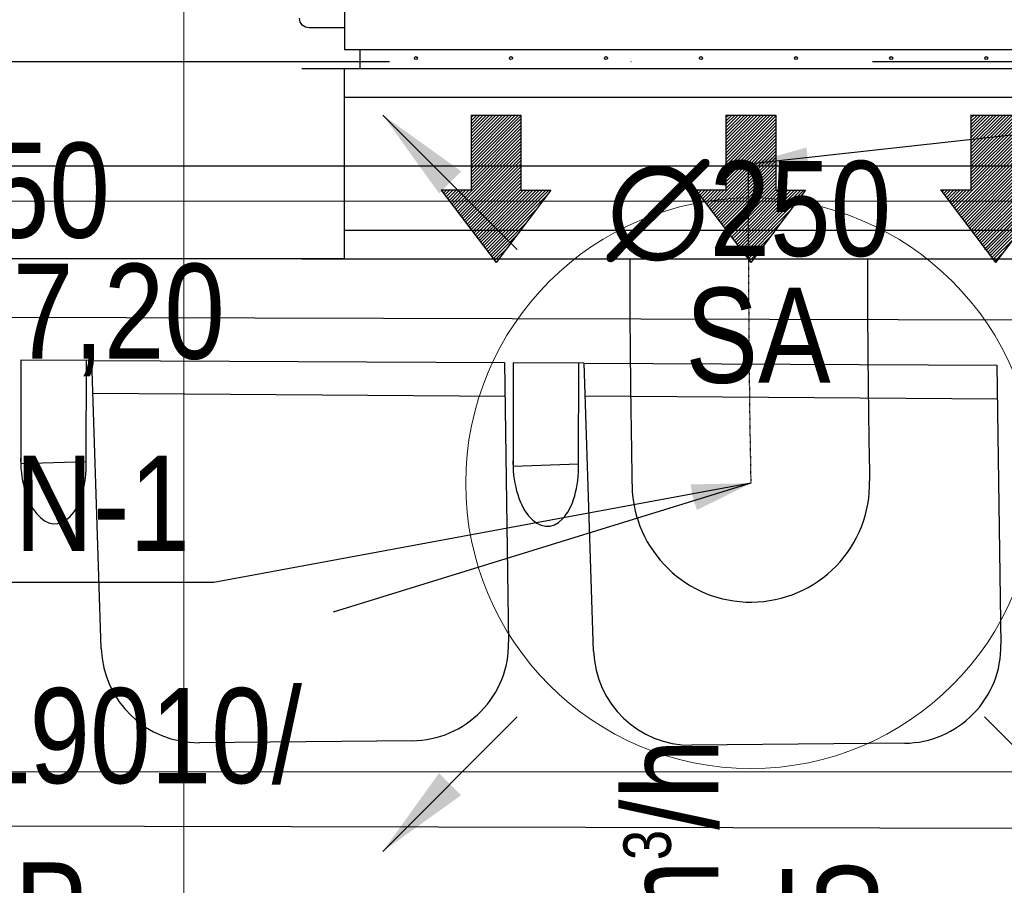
# Model space of a CAD drawing. Header units: millimetres. Extents: x -32221 to 212500, y 31663 to 93766.
# Tile 28 of 256: x 20250 to 21286, y 40876 to 41786. Entities that reach past the tile are written whole.
import ezdxf
from ezdxf.enums import TextEntityAlignment as Align

# ---------------------------------------------------------------- set-up
doc = ezdxf.new("R2010")
doc.units = ezdxf.units.MM
doc.linetypes.add('DASHDOT', pattern=[1, 0.5, -0.25, 0, -0.25])
doc.linetypes.add('DASHDOTX2', pattern=[50.8, 25.4, -12.7, 0, -12.7])
for name, color, linetype in [('DVM_INDOOR', 104, 'Continuous'), ('FLUID-N', 7, 'Continuous'), ('FLUID-N-100-ARRGR', 7, 'Continuous'), ('FLUID-N-100-INF', 7, 'Continuous'), ('FLUID-N-100-NUM', 7, 'Continuous'), ('FLUID-N-SYM', 7, 'Continuous'), ('FLUID-W-100-DIM', 7, 'Continuous'), ('osie', 250, 'Continuous'), ('Sciany', 250, 'Continuous'), ('Wyposazenie', 250, 'Continuous')]:
    doc.layers.add(name, color=color, linetype=linetype)
doc.layers.add('kasetony', color=42, linetype='Continuous', lineweight=5)
doc.layers.add('Nawiewniki', color=5, linetype='Continuous', lineweight=20)
doc.styles.add('FDBES', font='simplex.shx')
doc.styles.get("Standard").update_dxf_attribs({"font": 'ARIALN.TTF'})
doc.linetypes.add('ZIGZAG', pattern='A,0.0001,-0.2,[131,ltypeshp.shx,S=0.2,R=0,X=-0.2,Y=0],-0.4,[131,ltypeshp.shx,S=0.2,R=180,X=0.2,Y=0],-0.2', length=0.8001)
doc.dimstyles.new('FDBES', dxfattribs={"dimscale": 50, "dimtxt": 4, "dimasz": 2.5, "dimexe": 0.8, "dimexo": 2, "dimgap": 1, "dimtad": 1, "dimdsep": 46, "dimtxsty": 'FDBES', "dimcen": 2.5, "dimclrd": 4, "dimclre": 5, "dimadec": 0, "dimazin": 0, "dimtfac": 1, "dimtmove": 0, "dimatfit": 3, "dimfxl": 1, "dimarcsym": 0})

# ---------------------------------------------------------------- blocks, each defined once
blk = doc.blocks.new('Direction')
at = {"layer": 'DVM_INDOOR', "color": 1}
for p, q in [((-35, 693.8), (35, 693.8)), ((-35, 693.8), (-35, 588.8)), ((35, 693.8), (35, 588.8)), ((-35, 588.8), (-77, 588.8)), ((-77, 588.8), (0, 487.3)), ((77, 588.8), (0, 487.3)), ((35, 588.8), (77, 588.8))]:
    blk.add_line(p, q, dxfattribs=at)
blk = doc.blocks.new('ID_D_G_D_1_T')
at = {"layer": 'DVM_INDOOR'}
h = blk.add_hatch(dxfattribs=at)
h.set_pattern_fill('ANSI31', color=1, scale=0.75)
h.set_pattern_definition([(45, (-97.4602, -971.7816), (-1.683798, 1.683798), [])])
h.paths.add_polyline_path([(-265.5, -574.8), (-207.8, -498.6), (-239.3, -498.6), (-239.3, -419.9), (-291.8, -419.9), (-291.8, -498.6), (-323.3, -498.6)])
h = blk.add_hatch(dxfattribs=at)
h.set_pattern_fill('ANSI31', color=1, scale=0.75)
h.set_pattern_definition([(45, (2.5398, -971.7816), (-1.683798, 1.683798), [])])
h.paths.add_polyline_path([(2.5, -574.8), (60.3, -498.6), (28.8, -498.6), (28.8, -419.9), (-23.7, -419.9), (-23.7, -498.6), (-55.2, -498.6)])
h = blk.add_hatch(dxfattribs=at)
h.set_pattern_fill('ANSI31', color=1, scale=0.75)
h.set_pattern_definition([(45, (102.5398, -971.7816), (-1.683798, 1.683798), [])])
h.paths.add_polyline_path([(260.1, -574.8), (317.8, -498.6), (286.3, -498.6), (286.3, -419.9), (233.8, -419.9), (233.8, -498.6), (202.3, -498.6)])
at = {"layer": 'DVM_INDOOR', "color": 0}
for p, q in [((-424.9, 349.2), (-424.9, -350.8)), ((-424.9, -328.2), (-462.2, -328.2)), ((-424.9, -350.8), (429, -350.8)), ((-408.6, -350.8), (-408.6, -371)), ((-408.6, -371), (-408.1, -371)), ((-408.1, -371), (409, -371))]:
    blk.add_line(p, q, dxfattribs=at)
for centre in [(-349.8, -360), (-249.8, -360), (-149.8, -360), (-49.8, -360), (50.2, -360), (150.2, -360), (250.2, -360)]:
    blk.add_circle(centre, 1.6, dxfattribs=at)
at = {"layer": 'DVM_INDOOR', "color": 0, "extrusion": (0, 0, -1)}
blk.add_arc((462.2, -318.2), 10, 270, 0, dxfattribs=at)
at = {"layer": 'DVM_INDOOR', "xscale": 0.75, "yscale": 0.75, "zscale": 0.75}
for p in [(-265.5, -940.3), (2.5, -940.3), (260.1, -940.3)]:
    blk.add_blockref('Direction', p, dxfattribs=at)
at = {"layer": 'DVM_INDOOR', "color": 2}
blk.add_text('SA', height=100, dxfattribs=at).set_placement((86.6, -731.4), align=Align.BOTTOM_RIGHT)
blk = doc.blocks.new('*U3722')
at = {"color": 14, "linetype": 'Continuous', "lineweight": -2}
for p, q in [((-100, -470), (-100, 470)), ((100, -470), (100, 470))]:
    blk.add_line(p, q, dxfattribs=at)
at = {"color": 0, "linetype": 'ByBlock', "lineweight": -2}
for p, q in [((-100, 425), (100, 425)), ((-100, -425), (100, -425))]:
    blk.add_line(p, q, dxfattribs=at)
at = {"color": 5, "linetype": 'Continuous', "lineweight": -3}
for p, q in [((-70, -425), (-70, 425)), ((70, -425), (70, 425))]:
    blk.add_line(p, q, dxfattribs=at)
blk = doc.blocks.new('*U3721')
at = {"color": 14, "linetype": 'Continuous', "lineweight": -2}
for p, q in [((-50, 125), (-50, 0)), ((-50, 0), (-50, -125))]:
    blk.add_line(p, q, dxfattribs=at)
at = {"layer": 'FLUID-N-SYM', "color": 2, "linetype": 'DASHDOT', "lineweight": -3}
blk.add_line((-50, 0), (50, 0), dxfattribs=at)
blk = doc.blocks.new('*U3738')
at = {"color": 14, "linetype": 'Continuous', "lineweight": -2}
for p, q in [((0, 235.9, -127.4), (0, 235.9, -2.4)), ((0, 235.9, -2.4), (0, 235.9, 122.6))]:
    blk.add_line(p, q, dxfattribs=at)
at = {"color": 14, "linetype": 'Continuous', "lineweight": -2, "extrusion": (-1, -1.83682e-16, -1.82057e-16)}
blk.add_ellipse((0, 0), major_axis=(0, -125, 1.1), ratio=1, start_param=0, end_param=1.582397, dxfattribs=at)
at = {"color": 14, "linetype": 'Continuous', "lineweight": -2, "extrusion": (-1, -7.74041e-20, -1.87467e-16)}
blk.add_ellipse((0, 0), major_axis=(0, -2.6, -125), ratio=1, start_param=0, end_param=1.559194, dxfattribs=at)
at = {"color": 20, "linetype": 'ZIGZAG', "lineweight": -2, "ltscale": 50}
for points, knots in [([(0, 235.9, 122.6), (0, 228, 122.6), (0, 212, 122.6), (0, 180.9, 122.7), (0, 144.6, 123), (0, 106.2, 123.4), (0, 72.7, 123.8), (0, 44, 124.2), (0, 21.3, 124.6), (0, 8.8, 124.9), (0, 3.4, 125), (0, 2.7, 125), (0, 2.6, 125)], [0, 0, 0, 0, 23.930519, 47.861038, 95.722076, 143.583114, 191.444152, 239.30519, 287.166228, 335.027266, 358.957785, 382.888304, 382.888304, 382.888304, 382.888304]), ([(0, 235.9, -127.4), (0, 227.9, -127.4), (0, 211.7, -127.4), (0, 180.2, -127.3), (0, 143.3, -127), (0, 104.1, -126.6), (0, 58.4, -126), (0, 22.1, -125.4), (0, 4, -125.1), (0, -1.6, -125), (0, -2.4, -125), (0, -2.6, -125)], [0, 0, 0, 0, 24.212782, 48.425564, 96.851129, 145.276693, 193.702257, 290.553386, 338.97895, 363.191732, 387.404514, 387.404514, 387.404514, 387.404514])]:
    blk.add_open_spline(points, degree=3, knots=knots, dxfattribs=at)
at = {"layer": 'FLUID-N-SYM', "color": 2, "linetype": 'DASHDOT', "lineweight": -3}
blk.add_open_spline([(0, 235.9, -2.4), (0, 173.6, -2.4), (0, 56.3, -1.2), (0, 0), (0, 0)], degree=3, knots=[0, 0, 0, 0, 186.887901, 375.847605, 375.847605, 375.847605, 375.847605], dxfattribs=at)
blk = doc.blocks.new('*U2860')
at = {"color": 0, "insert": (-1159.7, -357.8), "char_height": 100, "width": 1600, "attachment_point": 5, "line_spacing_factor": 1.1}
blk.add_mtext('Smay\\PNS8-R1-Z-625-54-SL9010/ SRt-s-300-g-248P\\P625', dxfattribs=at)
blk.add_mtext('Smay\\PNS8-R1-Z-625-54-SL9010/ SRt-s-300-g-248P\\P625', dxfattribs=at)
blk.add_mtext('Smay\\PNS8-R1-Z-625-54-SL9010/ SRt-s-300-g-248P\\P625', dxfattribs=at)
blk.add_mtext('Smay\\PNS8-R1-Z-625-54-SL9010/ SRt-s-300-g-248P\\P625', dxfattribs=at)
blk.add_mtext('Smay\\PNS8-R1-Z-625-54-SL9010/ SRt-s-300-g-248P\\P625', dxfattribs=at)
blk.add_mtext('Smay\\PNS8-R1-Z-625-54-SL9010/ SRt-s-300-g-248P\\P625', dxfattribs=at)
blk.add_mtext('Smay\\PNS8-R1-Z-625-54-SL9010/ SRt-s-300-g-248P\\P625', dxfattribs=at)
blk.add_mtext('Smay\\PNS8-R1-Z-625-54-SL9010/ SRt-s-300-g-248P\\P625', dxfattribs=at)
blk.add_mtext('Smay\\PNS8-R1-Z-625-54-SL9010/ SRt-s-300-g-248P\\P625', dxfattribs=at)
blk.add_mtext('Smay\\PNS8-R1-Z-625-54-SL9010/ SRt-s-300-g-248P\\P625', dxfattribs=at)
blk.add_mtext('Smay\\PNS8-R1-Z-625-54-SL9010/ SRt-s-300-g-248P\\P625', dxfattribs=at)
blk.add_mtext('Smay\\PNS8-R1-Z-625-54-SL9010/ SRt-s-300-g-248P\\P625', dxfattribs=at)
blk.add_mtext('Smay\\PNS8-R1-Z-625-54-SL9010/ SRt-s-300-g-248P\\P625', dxfattribs=at)
blk.add_mtext('Smay\\PNS8-R1-Z-625-54-SL9010/ SRt-s-300-g-248P\\P625', dxfattribs=at)
blk.add_mtext('Smay\\PNS8-R1-Z-625-54-SL9010/ SRt-s-300-g-248P\\P625', dxfattribs=at)
blk.add_mtext('Smay\\PNS8-R1-Z-625-54-SL9010/ SRt-s-300-g-248P\\P625', dxfattribs=at)
blk.add_mtext('Smay\\PNS8-R1-Z-625-54-SL9010/ SRt-s-300-g-248P\\P625', dxfattribs=at)
blk.add_mtext('Smay\\PNS8-R1-Z-625-54-SL9010/ SRt-s-300-g-248P\\P625', dxfattribs=at)
blk.add_mtext('Smay\\PNS8-R1-Z-625-54-SL9010/ SRt-s-300-g-248P\\P625', dxfattribs=at)
blk.add_mtext('Smay\\PNS8-R1-Z-625-54-SL9010/ SRt-s-300-g-248P\\P625', dxfattribs=at)
blk.add_mtext('Smay\\PNS8-R1-Z-625-54-SL9010/ SRt-s-300-g-248P\\P625', dxfattribs=at)
blk.add_mtext('Smay\\PNS8-R1-Z-625-54-SL9010/ SRt-s-300-g-248P\\P625', dxfattribs=at)
blk.add_mtext('Smay\\PNS8-R1-Z-625-54-SL9010/ SRt-s-300-g-248P\\P625', dxfattribs=at)
blk.add_mtext('Smay\\PNS8-R1-Z-625-54-SL9010/ SRt-s-300-g-248P\\P625', dxfattribs=at)
blk.add_mtext('Smay\\PNS8-R1-Z-625-54-SL9010/ SRt-s-300-g-248P\\P625', dxfattribs=at)
blk.add_mtext('Smay\\PNS8-R1-Z-625-54-SL9010/ SRt-s-300-g-248P\\P625', dxfattribs=at)
blk.add_mtext('Smay\\PNS8-R1-Z-625-54-SL9010/ SRt-s-300-g-248P\\P625', dxfattribs=at)
blk.add_mtext('Smay\\PNS8-R1-Z-625-54-SL9010/ SRt-s-300-g-248P\\P625', dxfattribs=at)
blk.add_mtext('Smay\\PNS8-R1-Z-625-54-SL9010/ SRt-s-300-g-248P\\P625', dxfattribs=at)
blk.add_mtext('Smay\\PNS8-R1-Z-625-54-SL9010/ SRt-s-300-g-248P\\P625', dxfattribs=at)
blk.add_mtext('Smay\\PNS8-R1-Z-625-54-SL9010/ SRt-s-300-g-248P\\P625', dxfattribs=at)
blk.add_mtext('Smay\\PNS8-R1-Z-625-54-SL9010/ SRt-s-300-g-248P\\P625', dxfattribs=at)
blk.add_mtext('Smay\\PNS8-R1-Z-625-54-SL9010/ SRt-s-300-g-248P\\P625', dxfattribs=at)
at = {"color": 0}
blk.add_leader([(0, 0), (-439.3, -135.6)], dimstyle='FDBES', override={"dimscale": 25, "dimclrd": 0, "dimclre": 0}, dxfattribs=at)
blk.add_leader([(0, 0), (-439.3, -135.6)], dimstyle='FDBES', override={"dimscale": 25, "dimclrd": 0, "dimclre": 0}, dxfattribs=at)
blk.add_leader([(0, 0), (-439.3, -135.6)], dimstyle='FDBES', override={"dimscale": 25, "dimclrd": 0, "dimclre": 0}, dxfattribs=at)
blk.add_leader([(0, 0), (-439.3, -135.6)], dimstyle='FDBES', override={"dimscale": 25, "dimclrd": 0, "dimclre": 0}, dxfattribs=at)
blk.add_leader([(0, 0), (-439.3, -135.6)], dimstyle='FDBES', override={"dimscale": 25, "dimclrd": 0, "dimclre": 0}, dxfattribs=at)
blk.add_leader([(0, 0), (-439.3, -135.6)], dimstyle='FDBES', override={"dimscale": 25, "dimclrd": 0, "dimclre": 0}, dxfattribs=at)
blk.add_leader([(0, 0), (-439.3, -135.6)], dimstyle='FDBES', override={"dimscale": 25, "dimclrd": 0, "dimclre": 0}, dxfattribs=at)
blk.add_leader([(0, 0), (-439.3, -135.6)], dimstyle='FDBES', override={"dimscale": 25, "dimclrd": 0, "dimclre": 0}, dxfattribs=at)
blk.add_leader([(0, 0), (-439.3, -135.6)], dimstyle='FDBES', override={"dimscale": 25, "dimclrd": 0, "dimclre": 0}, dxfattribs=at)
blk.add_leader([(0, 0), (-439.3, -135.6)], dimstyle='FDBES', override={"dimscale": 25, "dimclrd": 0, "dimclre": 0}, dxfattribs=at)
blk.add_leader([(0, 0), (-439.3, -135.6)], dimstyle='FDBES', override={"dimscale": 25, "dimclrd": 0, "dimclre": 0}, dxfattribs=at)
blk.add_leader([(0, 0), (-439.3, -135.6)], dimstyle='FDBES', override={"dimscale": 25, "dimclrd": 0, "dimclre": 0}, dxfattribs=at)
blk.add_leader([(0, 0), (-439.3, -135.6)], dimstyle='FDBES', override={"dimscale": 25, "dimclrd": 0, "dimclre": 0}, dxfattribs=at)
blk.add_leader([(0, 0), (-439.3, -135.6)], dimstyle='FDBES', override={"dimscale": 25, "dimclrd": 0, "dimclre": 0}, dxfattribs=at)
blk.add_leader([(0, 0), (-439.3, -135.6)], dimstyle='FDBES', override={"dimscale": 25, "dimclrd": 0, "dimclre": 0}, dxfattribs=at)
blk.add_leader([(0, 0), (-439.3, -135.6)], dimstyle='FDBES', override={"dimscale": 25, "dimclrd": 0, "dimclre": 0}, dxfattribs=at)
blk.add_leader([(0, 0), (-439.3, -135.6)], dimstyle='FDBES', override={"dimscale": 25, "dimclrd": 0, "dimclre": 0}, dxfattribs=at)
blk.add_leader([(0, 0), (-439.3, -135.6)], dimstyle='FDBES', override={"dimscale": 25, "dimclrd": 0, "dimclre": 0}, dxfattribs=at)
blk.add_leader([(0, 0), (-439.3, -135.6)], dimstyle='FDBES', override={"dimscale": 25, "dimclrd": 0, "dimclre": 0}, dxfattribs=at)
blk.add_leader([(0, 0), (-439.3, -135.6)], dimstyle='FDBES', override={"dimscale": 25, "dimclrd": 0, "dimclre": 0}, dxfattribs=at)
blk.add_leader([(0, 0), (-439.3, -135.6)], dimstyle='FDBES', override={"dimscale": 25, "dimclrd": 0, "dimclre": 0}, dxfattribs=at)
blk.add_leader([(0, 0), (-439.3, -135.6)], dimstyle='FDBES', override={"dimscale": 25, "dimclrd": 0, "dimclre": 0}, dxfattribs=at)
blk.add_leader([(0, 0), (-439.3, -135.6)], dimstyle='FDBES', override={"dimscale": 25, "dimclrd": 0, "dimclre": 0}, dxfattribs=at)
blk.add_leader([(0, 0), (-439.3, -135.6)], dimstyle='FDBES', override={"dimscale": 25, "dimclrd": 0, "dimclre": 0}, dxfattribs=at)
blk.add_leader([(0, 0), (-439.3, -135.6)], dimstyle='FDBES', override={"dimscale": 25, "dimclrd": 0, "dimclre": 0}, dxfattribs=at)
blk.add_leader([(0, 0), (-439.3, -135.6)], dimstyle='FDBES', override={"dimscale": 25, "dimclrd": 0, "dimclre": 0}, dxfattribs=at)
blk.add_leader([(0, 0), (-439.3, -135.6)], dimstyle='FDBES', override={"dimscale": 25, "dimclrd": 0, "dimclre": 0}, dxfattribs=at)
blk.add_leader([(0, 0), (-439.3, -135.6)], dimstyle='FDBES', override={"dimscale": 25, "dimclrd": 0, "dimclre": 0}, dxfattribs=at)
blk.add_leader([(0, 0), (-439.3, -135.6)], dimstyle='FDBES', override={"dimscale": 25, "dimclrd": 0, "dimclre": 0}, dxfattribs=at)
blk.add_leader([(0, 0), (-439.3, -135.6)], dimstyle='FDBES', override={"dimscale": 25, "dimclrd": 0, "dimclre": 0}, dxfattribs=at)
blk.add_leader([(0, 0), (-439.3, -135.6)], dimstyle='FDBES', override={"dimscale": 25, "dimclrd": 0, "dimclre": 0}, dxfattribs=at)
blk.add_leader([(0, 0), (-439.3, -135.6)], dimstyle='FDBES', override={"dimscale": 25, "dimclrd": 0, "dimclre": 0}, dxfattribs=at)
blk.add_leader([(0, 0), (-439.3, -135.6)], dimstyle='FDBES', override={"dimscale": 25, "dimclrd": 0, "dimclre": 0}, dxfattribs=at)
blk = doc.blocks.new('*U2945')
at = {"color": 6}
blk.add_line((-564.8, -104.5), (-799.7, -104.5), dxfattribs=at)
blk.add_line((-564.8, -104.5), (-799.7, -104.5), dxfattribs=at)
blk.add_line((-564.8, -104.5), (-799.7, -104.5), dxfattribs=at)
blk.add_line((-564.8, -104.5), (-799.7, -104.5), dxfattribs=at)
blk.add_line((-564.8, -104.5), (-799.7, -104.5), dxfattribs=at)
blk.add_line((-564.8, -104.5), (-799.7, -104.5), dxfattribs=at)
blk.add_line((-564.8, -104.5), (-799.7, -104.5), dxfattribs=at)
blk.add_line((-564.8, -104.5), (-799.7, -104.5), dxfattribs=at)
blk.add_line((-564.8, -104.5), (-799.7, -104.5), dxfattribs=at)
blk.add_line((-564.8, -104.5), (-799.7, -104.5), dxfattribs=at)
blk.add_line((-564.8, -104.5), (-799.7, -104.5), dxfattribs=at)
blk.add_line((-564.8, -104.5), (-799.7, -104.5), dxfattribs=at)
blk.add_line((-564.8, -104.5), (-799.7, -104.5), dxfattribs=at)
blk.add_line((-564.8, -104.5), (-799.7, -104.5), dxfattribs=at)
blk.add_line((-564.8, -104.5), (-799.7, -104.5), dxfattribs=at)
blk.add_line((-564.8, -104.5), (-799.7, -104.5), dxfattribs=at)
blk.add_line((-564.8, -104.5), (-799.7, -104.5), dxfattribs=at)
blk.add_line((-564.8, -104.5), (-799.7, -104.5), dxfattribs=at)
blk.add_line((-564.8, -104.5), (-799.7, -104.5), dxfattribs=at)
blk.add_line((-564.8, -104.5), (-799.7, -104.5), dxfattribs=at)
blk.add_line((-564.8, -104.5), (-799.7, -104.5), dxfattribs=at)
blk.add_line((-564.8, -104.5), (-799.7, -104.5), dxfattribs=at)
blk.add_line((-564.8, -104.5), (-799.7, -104.5), dxfattribs=at)
blk.add_line((-564.8, -104.5), (-799.7, -104.5), dxfattribs=at)
blk.add_line((-564.8, -104.5), (-799.7, -104.5), dxfattribs=at)
blk.add_line((-564.8, -104.5), (-799.7, -104.5), dxfattribs=at)
blk.add_line((-564.8, -104.5), (-799.7, -104.5), dxfattribs=at)
blk.add_line((-564.8, -104.5), (-799.7, -104.5), dxfattribs=at)
blk.add_line((-564.8, -104.5), (-799.7, -104.5), dxfattribs=at)
blk.add_line((-564.8, -104.5), (-799.7, -104.5), dxfattribs=at)
blk.add_line((-564.8, -104.5), (-799.7, -104.5), dxfattribs=at)
blk.add_line((-564.8, -104.5), (-799.7, -104.5), dxfattribs=at)
at = {"color": 0, "insert": (-682.2, -104.5), "char_height": 100, "attachment_point": 5}
blk.add_mtext('N-1\\P ', dxfattribs=at)
blk.add_mtext('N-1\\P ', dxfattribs=at)
blk.add_mtext('N-1\\P ', dxfattribs=at)
blk.add_mtext('N-1\\P ', dxfattribs=at)
blk.add_mtext('N-1\\P ', dxfattribs=at)
blk.add_mtext('N-1\\P ', dxfattribs=at)
blk.add_mtext('N-1\\P ', dxfattribs=at)
blk.add_mtext('N-1\\P ', dxfattribs=at)
blk.add_mtext('N-1\\P ', dxfattribs=at)
blk.add_mtext('N-1\\P ', dxfattribs=at)
blk.add_mtext('N-1\\P ', dxfattribs=at)
blk.add_mtext('N-1\\P ', dxfattribs=at)
blk.add_mtext('N-1\\P ', dxfattribs=at)
blk.add_mtext('N-1\\P ', dxfattribs=at)
blk.add_mtext('N-1\\P ', dxfattribs=at)
blk.add_mtext('N-1\\P ', dxfattribs=at)
blk.add_mtext('N-1\\P ', dxfattribs=at)
blk.add_mtext('N-1\\P ', dxfattribs=at)
blk.add_mtext('N-1\\P ', dxfattribs=at)
blk.add_mtext('N-1\\P ', dxfattribs=at)
blk.add_mtext('N-1\\P ', dxfattribs=at)
blk.add_mtext('N-1\\P ', dxfattribs=at)
blk.add_mtext('N-1\\P ', dxfattribs=at)
blk.add_mtext('N-1\\P ', dxfattribs=at)
blk.add_mtext('N-1\\P ', dxfattribs=at)
blk.add_mtext('N-1\\P ', dxfattribs=at)
blk.add_mtext('N-1\\P ', dxfattribs=at)
blk.add_mtext('N-1\\P ', dxfattribs=at)
blk.add_mtext('N-1\\P ', dxfattribs=at)
blk.add_mtext('N-1\\P ', dxfattribs=at)
blk.add_mtext('N-1\\P ', dxfattribs=at)
blk.add_mtext('N-1\\P ', dxfattribs=at)
blk.add_leader([(0, 0), (-564.8, -104.5)], dimstyle='FDBES', override={"dimscale": 25, "dimclrd": 256, "dimclre": 256})
blk.add_leader([(0, 0), (-564.8, -104.5)], dimstyle='FDBES', override={"dimscale": 25, "dimclrd": 256, "dimclre": 256})
blk.add_leader([(0, 0), (-564.8, -104.5)], dimstyle='FDBES', override={"dimscale": 25, "dimclrd": 256, "dimclre": 256})
blk.add_leader([(0, 0), (-564.8, -104.5)], dimstyle='FDBES', override={"dimscale": 25, "dimclrd": 256, "dimclre": 256})
blk.add_leader([(0, 0), (-564.8, -104.5)], dimstyle='FDBES', override={"dimscale": 25, "dimclrd": 256, "dimclre": 256})
blk.add_leader([(0, 0), (-564.8, -104.5)], dimstyle='FDBES', override={"dimscale": 25, "dimclrd": 256, "dimclre": 256})
blk.add_leader([(0, 0), (-564.8, -104.5)], dimstyle='FDBES', override={"dimscale": 25, "dimclrd": 256, "dimclre": 256})
blk.add_leader([(0, 0), (-564.8, -104.5)], dimstyle='FDBES', override={"dimscale": 25, "dimclrd": 256, "dimclre": 256})
blk.add_leader([(0, 0), (-564.8, -104.5)], dimstyle='FDBES', override={"dimscale": 25, "dimclrd": 256, "dimclre": 256})
blk.add_leader([(0, 0), (-564.8, -104.5)], dimstyle='FDBES', override={"dimscale": 25, "dimclrd": 256, "dimclre": 256})
blk.add_leader([(0, 0), (-564.8, -104.5)], dimstyle='FDBES', override={"dimscale": 25, "dimclrd": 256, "dimclre": 256})
blk.add_leader([(0, 0), (-564.8, -104.5)], dimstyle='FDBES', override={"dimscale": 25, "dimclrd": 256, "dimclre": 256})
blk.add_leader([(0, 0), (-564.8, -104.5)], dimstyle='FDBES', override={"dimscale": 25, "dimclrd": 256, "dimclre": 256})
blk.add_leader([(0, 0), (-564.8, -104.5)], dimstyle='FDBES', override={"dimscale": 25, "dimclrd": 256, "dimclre": 256})
blk.add_leader([(0, 0), (-564.8, -104.5)], dimstyle='FDBES', override={"dimscale": 25, "dimclrd": 256, "dimclre": 256})
blk.add_leader([(0, 0), (-564.8, -104.5)], dimstyle='FDBES', override={"dimscale": 25, "dimclrd": 256, "dimclre": 256})
blk.add_leader([(0, 0), (-564.8, -104.5)], dimstyle='FDBES', override={"dimscale": 25, "dimclrd": 256, "dimclre": 256})
blk.add_leader([(0, 0), (-564.8, -104.5)], dimstyle='FDBES', override={"dimscale": 25, "dimclrd": 256, "dimclre": 256})
blk.add_leader([(0, 0), (-564.8, -104.5)], dimstyle='FDBES', override={"dimscale": 25, "dimclrd": 256, "dimclre": 256})
blk.add_leader([(0, 0), (-564.8, -104.5)], dimstyle='FDBES', override={"dimscale": 25, "dimclrd": 256, "dimclre": 256})
blk.add_leader([(0, 0), (-564.8, -104.5)], dimstyle='FDBES', override={"dimscale": 25, "dimclrd": 256, "dimclre": 256})
blk.add_leader([(0, 0), (-564.8, -104.5)], dimstyle='FDBES', override={"dimscale": 25, "dimclrd": 256, "dimclre": 256})
blk.add_leader([(0, 0), (-564.8, -104.5)], dimstyle='FDBES', override={"dimscale": 25, "dimclrd": 256, "dimclre": 256})
blk.add_leader([(0, 0), (-564.8, -104.5)], dimstyle='FDBES', override={"dimscale": 25, "dimclrd": 256, "dimclre": 256})
blk.add_leader([(0, 0), (-564.8, -104.5)], dimstyle='FDBES', override={"dimscale": 25, "dimclrd": 256, "dimclre": 256})
blk.add_leader([(0, 0), (-564.8, -104.5)], dimstyle='FDBES', override={"dimscale": 25, "dimclrd": 256, "dimclre": 256})
blk.add_leader([(0, 0), (-564.8, -104.5)], dimstyle='FDBES', override={"dimscale": 25, "dimclrd": 256, "dimclre": 256})
blk.add_leader([(0, 0), (-564.8, -104.5)], dimstyle='FDBES', override={"dimscale": 25, "dimclrd": 256, "dimclre": 256})
blk.add_leader([(0, 0), (-564.8, -104.5)], dimstyle='FDBES', override={"dimscale": 25, "dimclrd": 256, "dimclre": 256})
blk.add_leader([(0, 0), (-564.8, -104.5)], dimstyle='FDBES', override={"dimscale": 25, "dimclrd": 256, "dimclre": 256})
blk.add_leader([(0, 0), (-564.8, -104.5)], dimstyle='FDBES', override={"dimscale": 25, "dimclrd": 256, "dimclre": 256})
blk.add_leader([(0, 0), (-564.8, -104.5)], dimstyle='FDBES', override={"dimscale": 25, "dimclrd": 256, "dimclre": 256})
blk = doc.blocks.new('*U2985')
at = {"color": 6}
blk.add_line((910.1, 72.3), (660.2, 72.3), dxfattribs=at)
blk.add_line((910.1, 72.3), (660.2, 72.3), dxfattribs=at)
blk.add_line((910.1, 72.3), (660.2, 72.3), dxfattribs=at)
blk.add_line((910.1, 72.3), (660.2, 72.3), dxfattribs=at)
blk.add_line((910.1, 72.3), (660.2, 72.3), dxfattribs=at)
blk.add_line((910.1, 72.3), (660.2, 72.3), dxfattribs=at)
blk.add_line((910.1, 72.3), (660.2, 72.3), dxfattribs=at)
blk.add_line((910.1, 72.3), (660.2, 72.3), dxfattribs=at)
blk.add_line((910.1, 72.3), (660.2, 72.3), dxfattribs=at)
blk.add_line((910.1, 72.3), (660.2, 72.3), dxfattribs=at)
blk.add_line((910.1, 72.3), (660.2, 72.3), dxfattribs=at)
blk.add_line((910.1, 72.3), (660.2, 72.3), dxfattribs=at)
blk.add_line((910.1, 72.3), (660.2, 72.3), dxfattribs=at)
at = {"color": 0, "insert": (785.2, 72.3), "char_height": 100, "attachment_point": 5}
blk.add_mtext('N-2\\P ', dxfattribs=at)
blk.add_mtext('N-2\\P ', dxfattribs=at)
blk.add_mtext('N-2\\P ', dxfattribs=at)
blk.add_mtext('N-2\\P ', dxfattribs=at)
blk.add_mtext('N-2\\P ', dxfattribs=at)
blk.add_mtext('N-2\\P ', dxfattribs=at)
blk.add_mtext('N-2\\P ', dxfattribs=at)
blk.add_mtext('N-2\\P ', dxfattribs=at)
blk.add_mtext('N-2\\P ', dxfattribs=at)
blk.add_mtext('N-2\\P ', dxfattribs=at)
blk.add_mtext('N-2\\P ', dxfattribs=at)
blk.add_mtext('N-2\\P ', dxfattribs=at)
blk.add_mtext('N-2\\P ', dxfattribs=at)
blk.add_leader([(0, 0), (660.2, 72.3)], dimstyle='FDBES', override={"dimscale": 25, "dimclrd": 256, "dimclre": 256})
blk.add_leader([(0, 0), (660.2, 72.3)], dimstyle='FDBES', override={"dimscale": 25, "dimclrd": 256, "dimclre": 256})
blk.add_leader([(0, 0), (660.2, 72.3)], dimstyle='FDBES', override={"dimscale": 25, "dimclrd": 256, "dimclre": 256})
blk.add_leader([(0, 0), (660.2, 72.3)], dimstyle='FDBES', override={"dimscale": 25, "dimclrd": 256, "dimclre": 256})
blk.add_leader([(0, 0), (660.2, 72.3)], dimstyle='FDBES', override={"dimscale": 25, "dimclrd": 256, "dimclre": 256})
blk.add_leader([(0, 0), (660.2, 72.3)], dimstyle='FDBES', override={"dimscale": 25, "dimclrd": 256, "dimclre": 256})
blk.add_leader([(0, 0), (660.2, 72.3)], dimstyle='FDBES', override={"dimscale": 25, "dimclrd": 256, "dimclre": 256})
blk.add_leader([(0, 0), (660.2, 72.3)], dimstyle='FDBES', override={"dimscale": 25, "dimclrd": 256, "dimclre": 256})
blk.add_leader([(0, 0), (660.2, 72.3)], dimstyle='FDBES', override={"dimscale": 25, "dimclrd": 256, "dimclre": 256})
blk.add_leader([(0, 0), (660.2, 72.3)], dimstyle='FDBES', override={"dimscale": 25, "dimclrd": 256, "dimclre": 256})
blk.add_leader([(0, 0), (660.2, 72.3)], dimstyle='FDBES', override={"dimscale": 25, "dimclrd": 256, "dimclre": 256})
blk.add_leader([(0, 0), (660.2, 72.3)], dimstyle='FDBES', override={"dimscale": 25, "dimclrd": 256, "dimclre": 256})
blk.add_leader([(0, 0), (660.2, 72.3)], dimstyle='FDBES', override={"dimscale": 25, "dimclrd": 256, "dimclre": 256})
blk = doc.blocks.new('*U3764')
at = {"color": 0}
blk.add_leader([(-141.4, -141.4), (0, 0)], dimstyle='FDBES', override={"dimscale": 40, "dimclrd": 0}, dxfattribs=at)
blk.add_leader([(-141.4, -141.4), (0, 0)], dimstyle='FDBES', override={"dimscale": 40, "dimclrd": 0}, dxfattribs=at)
blk.add_leader([(-141.4, -141.4), (0, 0)], dimstyle='FDBES', override={"dimscale": 40, "dimclrd": 0}, dxfattribs=at)
blk.add_leader([(-141.4, -141.4), (0, 0)], dimstyle='FDBES', override={"dimscale": 40, "dimclrd": 0}, dxfattribs=at)
blk.add_leader([(-141.4, -141.4), (0, 0)], dimstyle='FDBES', override={"dimscale": 40, "dimclrd": 0}, dxfattribs=at)
blk.add_leader([(-141.4, -141.4), (0, 0)], dimstyle='FDBES', override={"dimscale": 40, "dimclrd": 0}, dxfattribs=at)
blk.add_leader([(-141.4, -141.4), (0, 0)], dimstyle='FDBES', override={"dimscale": 40, "dimclrd": 0}, dxfattribs=at)
blk.add_leader([(-141.4, -141.4), (0, 0)], dimstyle='FDBES', override={"dimscale": 40, "dimclrd": 0}, dxfattribs=at)
blk = doc.blocks.new('*U3765')
at = {"color": 0}
blk.add_leader([(141.4, -141.4), (0, 0)], dimstyle='FDBES', override={"dimscale": 40, "dimclrd": 0}, dxfattribs=at)
blk.add_leader([(141.4, -141.4), (0, 0)], dimstyle='FDBES', override={"dimscale": 40, "dimclrd": 0}, dxfattribs=at)
blk.add_leader([(141.4, -141.4), (0, 0)], dimstyle='FDBES', override={"dimscale": 40, "dimclrd": 0}, dxfattribs=at)
blk.add_leader([(141.4, -141.4), (0, 0)], dimstyle='FDBES', override={"dimscale": 40, "dimclrd": 0}, dxfattribs=at)
blk.add_leader([(141.4, -141.4), (0, 0)], dimstyle='FDBES', override={"dimscale": 40, "dimclrd": 0}, dxfattribs=at)
blk.add_leader([(141.4, -141.4), (0, 0)], dimstyle='FDBES', override={"dimscale": 40, "dimclrd": 0}, dxfattribs=at)
blk.add_leader([(141.4, -141.4), (0, 0)], dimstyle='FDBES', override={"dimscale": 40, "dimclrd": 0}, dxfattribs=at)
blk.add_leader([(141.4, -141.4), (0, 0)], dimstyle='FDBES', override={"dimscale": 40, "dimclrd": 0}, dxfattribs=at)
blk = doc.blocks.new('*U3766')
at = {"color": 0}
blk.add_leader([(-141.4, 141.4), (0, 0)], dimstyle='FDBES', override={"dimscale": 40, "dimclrd": 0}, dxfattribs=at)
blk.add_leader([(-141.4, 141.4), (0, 0)], dimstyle='FDBES', override={"dimscale": 40, "dimclrd": 0}, dxfattribs=at)
blk.add_leader([(-141.4, 141.4), (0, 0)], dimstyle='FDBES', override={"dimscale": 40, "dimclrd": 0}, dxfattribs=at)
blk.add_leader([(-141.4, 141.4), (0, 0)], dimstyle='FDBES', override={"dimscale": 40, "dimclrd": 0}, dxfattribs=at)
blk.add_leader([(-141.4, 141.4), (0, 0)], dimstyle='FDBES', override={"dimscale": 40, "dimclrd": 0}, dxfattribs=at)
blk.add_leader([(-141.4, 141.4), (0, 0)], dimstyle='FDBES', override={"dimscale": 40, "dimclrd": 0}, dxfattribs=at)
blk.add_leader([(-141.4, 141.4), (0, 0)], dimstyle='FDBES', override={"dimscale": 40, "dimclrd": 0}, dxfattribs=at)
blk.add_leader([(-141.4, 141.4), (0, 0)], dimstyle='FDBES', override={"dimscale": 40, "dimclrd": 0}, dxfattribs=at)
blk = doc.blocks.new('*U3767')
at = {"color": 0}
blk.add_leader([(141.4, 141.4), (0, 0)], dimstyle='FDBES', override={"dimscale": 40, "dimclrd": 0}, dxfattribs=at)
blk.add_leader([(141.4, 141.4), (0, 0)], dimstyle='FDBES', override={"dimscale": 40, "dimclrd": 0}, dxfattribs=at)
blk.add_leader([(141.4, 141.4), (0, 0)], dimstyle='FDBES', override={"dimscale": 40, "dimclrd": 0}, dxfattribs=at)
blk.add_leader([(141.4, 141.4), (0, 0)], dimstyle='FDBES', override={"dimscale": 40, "dimclrd": 0}, dxfattribs=at)
blk.add_leader([(141.4, 141.4), (0, 0)], dimstyle='FDBES', override={"dimscale": 40, "dimclrd": 0}, dxfattribs=at)
blk.add_leader([(141.4, 141.4), (0, 0)], dimstyle='FDBES', override={"dimscale": 40, "dimclrd": 0}, dxfattribs=at)
blk.add_leader([(141.4, 141.4), (0, 0)], dimstyle='FDBES', override={"dimscale": 40, "dimclrd": 0}, dxfattribs=at)
blk.add_leader([(141.4, 141.4), (0, 0)], dimstyle='FDBES', override={"dimscale": 40, "dimclrd": 0}, dxfattribs=at)

msp = doc.modelspace()

# ---------------------------------------------------------------- linework, layer by layer
at = {"layer": 'FLUID-N'}
msp.add_line((20591.977, 41534.367, 7327.5), (19895.824, 41534.367, 7327.5), dxfattribs=at)
at = {"layer": 'kasetony'}
for p, q in [((20422.937, 41594.948), (20422.937, 42194.948)), ((20422.937, 42194.948), (20422.937, 41594.948)), ((19222.937, 41594.948), (20422.937, 41594.948)), ((20422.937, 41594.948), (19222.937, 41594.948)), ((20422.937, 41594.948), (21622.937, 41594.948)), ((20422.937, 40994.948), (20422.937, 41594.948)), ((20422.937, 41594.948), (20422.937, 40994.948)), ((21622.937, 41594.948), (20422.937, 41594.948)), ((19222.937, 40994.948), (20422.937, 40994.948)), ((20422.937, 40994.948), (19222.937, 40994.948)), ((20422.937, 40994.948), (21622.937, 40994.948)), ((20422.937, 40394.948), (20422.937, 40994.948)), ((20422.937, 40994.948), (20422.937, 40394.948)), ((21622.937, 40994.948), (20422.937, 40994.948))]:
    msp.add_line(p, q, dxfattribs=at)
at = {"layer": 'Nawiewniki'}
msp.add_circle((21019.449, 41298.403), 300, dxfattribs=at)
at = {"layer": 'osie', "linetype": 'DASHDOTX2', "ltscale": 20}
msp.add_line((16066.85, 41741.817), (26284.218, 41741.817), dxfattribs=at)
at = {"layer": 'osie'}
msp.add_line((26269.365, 41631.817), (16066.65, 41631.817), dxfattribs=at)
at = {"layer": 'Sciany'}
msp.add_line((22864.705, 41466.37), (16189.194, 41482.09), dxfattribs=at)
at = {"layer": 'Wyposazenie'}
for p, q in [((20251.455, 41427.78), (20251.3, 41319.072)), ((20251.455, 41427.78), (20251.3, 41319.072)), ((20320.622, 41427.431), (20251.455, 41427.78)), ((20326.283, 41427.402), (20251.455, 41427.78)), ((20320.086, 41321.295), (20320.622, 41427.431)), ((20320.086, 41321.295), (20320.622, 41427.431)), ((20326.283, 41427.402), (20760.3, 41425.211)), ((20336.071, 41124.523), (20326.283, 41427.402)), ((20760.3, 41425.211), (20764.604, 41131.392)), ((20769.366, 41425.165), (20769.211, 41316.457)), ((20769.366, 41425.165), (20769.211, 41316.457)), ((20838.533, 41424.815), (20769.366, 41425.165)), ((20844.194, 41424.787), (20769.366, 41425.165)), ((20837.997, 41318.68), (20838.533, 41424.815)), ((20837.997, 41318.68), (20838.533, 41424.815)), ((20844.194, 41424.787), (21278.211, 41422.595)), ((20853.982, 41121.907), (20844.194, 41424.787)), ((21278.211, 41422.595), (21282.515, 41128.776)), ((20327.563, 41392.98), (20760.818, 41389.85)), ((20845.474, 41390.365), (21278.729, 41387.235)), ((20251.3, 41319.072), (20320.086, 41321.295)), ((20251.3, 41319.072), (20320.086, 41321.295)), ((20769.211, 41316.457), (20837.997, 41318.68)), ((20769.211, 41316.457), (20837.997, 41318.68)), ((20663.327, 41027.667), (20439.193, 41025.598)), ((21181.238, 41025.052), (20957.104, 41022.982)), ((22869.659, 40931.78), (17660.267, 40944.05))]:
    msp.add_line(p, q, dxfattribs=at)
for centre, start, end in [((20438.249, 41127.825), 181.850846, 270.529054), ((20662.384, 41129.894), 270.529054, 0.839276), ((21180.294, 41127.279), 270.529054, 0.839276), ((20956.16, 41125.209), 181.850846, 270.529054)]:
    msp.add_arc(centre, 102.232, start, end, dxfattribs=at)
for centre in [(20285.693, 41320.184), (20285.693, 41320.184), (20803.604, 41317.568), (20803.604, 41317.568)]:
    msp.add_ellipse(centre, major_axis=(-2.082, 64.439), ratio=0.53373009, start_param=1.44454642, end_param=4.71238898, dxfattribs=at)

# ---------------------------------------------------------------- block references
at = {"layer": 'DVM_INDOOR', "rotation": 359.9999999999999}
msp.add_blockref('ID_D_G_D_1_T', (21016.827, 42105.421), dxfattribs=at)
at = {"layer": 'FLUID-N', "color": 5, "linetype": 'Continuous', "extrusion": (2.44929e-16, 1.22465e-16, -1), "rotation": 90}
msp.add_blockref('*U3722', (-21016.977, 41634.367, -7327.5), dxfattribs=at)
at = {"layer": 'FLUID-N', "color": 5, "linetype": 'Continuous', "rotation": 90}
msp.add_blockref('*U3721', (21016.977, 41584.367, 7327.5), dxfattribs=at)
at = {"layer": 'FLUID-N', "color": 5, "linetype": 'Continuous', "extrusion": (1, 0, -1.83697e-16), "rotation": 270}
msp.add_blockref('*U3738', (41298.427, 7063, 21019.405), dxfattribs=at)
at = {"layer": 'FLUID-N-100-ARRGR', "rotation": 89.99999999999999}
for name, p in [('*U3767', (20773.694, 41544.138, 6603)), ('*U3765', (21265.116, 41544.138, 6603)), ('*U3766', (20773.694, 41052.716, 6603)), ('*U3764', (21265.116, 41052.716, 6603))]:
    msp.add_blockref(name, p, dxfattribs=at)
at = {"layer": 'FLUID-N-100-INF', "linetype": 'ByBlock'}
msp.add_blockref('*U2860', (21019.405, 41298.427, 6623), dxfattribs=at)
at = {"layer": 'FLUID-N-100-NUM', "linetype": 'ByBlock'}
for name, p in [('*U2985', (21016.977, 41634.367, 7327.5)), ('*U2945', (21019.405, 41298.427, 6623))]:
    msp.add_blockref(name, p, dxfattribs=at)

# ---------------------------------------------------------------- texts
at = {"layer": 'FLUID-N', "char_height": 100, "width": 565.80197, "attachment_point": 1}
for s, insert in [('850x250', (19905.613, 41656.524)), ('Hsp=+7,20', (19905.613, 41529.267))]:
    msp.add_mtext(s, dxfattribs=dict(at, insert=insert))
at = {"layer": 'FLUID-N-100-ARRGR', "color": 0, "insert": (21019.405, 40806.635, 6603), "char_height": 100, "attachment_point": 5, "rotation": 90}
msp.add_mtext('810 m{\\A2;\\H0.5x;3}/h\\P625', dxfattribs=at)
at = {"layer": 'FLUID-W-100-DIM', "color": 0, "insert": (21017.338, 41584.013), "char_height": 100, "attachment_point": 5}
msp.add_mtext('∅250\\P', dxfattribs=at)

doc.saveas('drawing.dxf')
